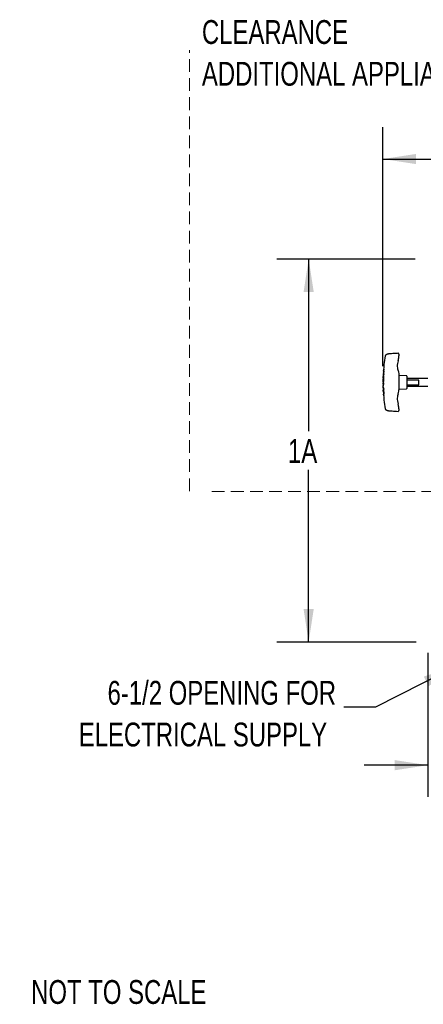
# Model space of a CAD drawing. Header units: inches. Extents: x 35 to 206, y 22 to 147.
# Tile 1 of 49: x 35 to 61, y 24 to 86. Entities that reach past the tile are written whole.
import ezdxf

# ---------------------------------------------------------------- set-up
doc = ezdxf.new("R2010")
doc.units = ezdxf.units.IN
doc.header["$LTSCALE"] = 16
doc.header["$MEASUREMENT"] = 0
doc.linetypes.add('HIDDEN', pattern=[0.075, 0.05, -0.025])
doc.layers.add('FORMAT', color=7, linetype='Continuous')
doc.styles.add('SLDTEXTSTYLE0', font='TXT', dxfattribs={"width": 0.75})
doc.dimstyles.new('SLDDIMSTYLE0', dxfattribs={"dimtxt": 1.5, "dimasz": 2.08, "dimexe": 0, "dimexo": 0.0625, "dimgap": 0.375, "dimtad": 0, "dimtih": 1, "dimtoh": 1, "dimdec": 0, "dimrnd": 1e-09, "dimzin": 12, "dimdsep": 46, "dimlunit": 5, "dimtxsty": 'SLDTEXTSTYLE0', "dimsah": 1, "dimcen": 0.09, "dimadec": 0, "dimazin": 3, "dimtfac": 1, "dimtdec": 0, "dimtmove": 0, "dimatfit": 0, "dimfxl": 0, "dimfrac": 2, "dimtolj": 1, "dimtzin": 12, "dimarcsym": 0})
doc.dimstyles.new('SLDDIMSTYLE1', dxfattribs={"dimtxt": 1.5, "dimasz": 2.08, "dimexe": 0, "dimexo": 0.0625, "dimgap": 0.375, "dimtad": 0, "dimtih": 1, "dimtoh": 1, "dimdec": 0, "dimrnd": 1e-09, "dimzin": 12, "dimdsep": 46, "dimlunit": 5, "dimtxsty": 'SLDTEXTSTYLE0', "dimsah": 1, "dimcen": 0.09, "dimadec": 0, "dimazin": 3, "dimtfac": 1, "dimtdec": 0, "dimtofl": 0, "dimtmove": 0, "dimatfit": 3, "dimfxl": 0, "dimfrac": 2, "dimtolj": 1, "dimtzin": 12, "dimarcsym": 0})
doc.dimstyles.new('SLDDIMSTYLE2', dxfattribs={"dimtxt": 0.18, "dimasz": 2.08, "dimexe": 0, "dimexo": 0.0625, "dimgap": 0, "dimtad": 0, "dimtih": 1, "dimtoh": 1, "dimdec": 0, "dimrnd": 1e-09, "dimzin": 0, "dimdsep": 46, "dimlunit": 5, "dimtxsty": 'Standard', "dimsah": 1, "dimcen": 0.09, "dimadec": 0, "dimazin": 0, "dimtfac": 2.08, "dimtdec": 0, "dimtofl": 0, "dimtmove": 0, "dimatfit": 3, "dimfxl": 0, "dimfrac": 2, "dimtolj": 1, "dimtzin": 0, "dimarcsym": 0})

# ---------------------------------------------------------------- blocks, each defined once
blk = doc.blocks.new('_D')
at = {"layer": 'FORMAT'}
for p, q in [((60.925, 45.905), (60.925, 36.831)), ((62.675, 43.511), (62.675, 36.831)), ((60.925, 38.831), (56.925, 38.831)), ((62.675, 38.831), (66.898, 38.831))]:
    blk.add_line(p, q, dxfattribs=at)
for points in [[(60.925, 38.831), (58.845, 39.151), (58.845, 38.511)], [(62.675, 38.831), (64.755, 38.511), (64.755, 39.151)]]:
    blk.add_solid(points, dxfattribs=at)
at = {"layer": 'FORMAT', "insert": (67.238, 39.552), "char_height": 1.5, "attachment_point": 1, "style": 'SLDTEXTSTYLE0'}
blk.add_mtext('13A', dxfattribs=at)
blk = doc.blocks.new('_D_2')
at = {"layer": 'FORMAT'}
for p, q in [((58.102, 63.958), (58.102, 79.013)), ((104.936, 60.427), (104.936, 79.013)), ((58.102, 77.013), (79.319, 77.013)), ((104.936, 77.013), (83.718, 77.013))]:
    blk.add_line(p, q, dxfattribs=at)
for points in [[(58.102, 77.013), (60.182, 76.693), (60.182, 77.333)], [(104.936, 77.013), (102.856, 77.333), (102.856, 76.693)]]:
    blk.add_solid(points, dxfattribs=at)
at = {"layer": 'FORMAT', "insert": (79.659, 77.734), "char_height": 1.5, "attachment_point": 1, "style": 'SLDTEXTSTYLE0'}
blk.add_mtext('15A', dxfattribs=at)
blk = doc.blocks.new('_D_5')
at = {"layer": 'FORMAT'}
for p, q in [((60.125, 70.713), (51.425, 70.713)), ((53.425, 70.713), (53.425, 59.862)), ((53.425, 46.586), (53.425, 57.437)), ((60.183, 46.586), (51.425, 46.586))]:
    blk.add_line(p, q, dxfattribs=at)
for points in [[(53.425, 70.713), (53.105, 68.633), (53.745, 68.633)], [(53.425, 46.586), (53.745, 48.666), (53.105, 48.666)]]:
    blk.add_solid(points, dxfattribs=at)
at = {"layer": 'FORMAT', "insert": (52.125, 59.371), "char_height": 1.5, "attachment_point": 1, "style": 'SLDTEXTSTYLE0'}
blk.add_mtext('1A', dxfattribs=at)
blk = doc.blocks.new('SW_NOTE_0_1')
at = {"layer": 'FORMAT', "color": 0, "char_height": 1.5, "attachment_point": 3, "style": 'SLDTEXTSTYLE0'}
for s, insert in [('6-1/2 OPENING FOR', (-0.482, 1.653)), ('ELECTRICAL SUPPLY', (-1.04, -0.976))]:
    blk.add_mtext(s, dxfattribs=dict(at, insert=insert))
blk = doc.blocks.new('SW_NOTE_0_2')
at = {"layer": 'FORMAT', "color": 0, "char_height": 1.5, "attachment_point": 1, "style": 'SLDTEXTSTYLE0'}
for s, insert in [('CLEARANCE', (0, 1.934)), ('ADDITIONAL APPLIANCES', (0, -0.696))]:
    blk.add_mtext(s, dxfattribs=dict(at, insert=insert))

msp = doc.modelspace()

# ---------------------------------------------------------------- linework, layer by layer
at = {"color": 7, "linetype": 'Continuous', "lineweight": 25}
for p, q in [((58.341, 64.707), (58.328, 64.7)), ((59.102, 64.683), (59.102, 64.625)), ((58.106, 63.227), (58.109, 63.31)), ((58.109, 63.31), (58.109, 63.31)), ((58.111, 63.364), (58.123, 63.364)), ((58.114, 63.363), (58.112, 63.31)), ((58.117, 63.494), (58.129, 63.494)), ((58.123, 63.426), (58.12, 63.362)), ((58.125, 63.591), (58.122, 63.555)), ((58.126, 63.426), (58.136, 63.426)), ((58.13, 63.557), (58.127, 63.494)), ((58.131, 63.665), (58.129, 63.649)), ((58.129, 63.494), (58.139, 63.494)), ((58.133, 63.342), (58.13, 63.227)), ((58.137, 63.649), (58.132, 63.586)), ((58.133, 63.726), (58.143, 63.726)), ((58.133, 63.725), (58.134, 63.716)), ((58.154, 63.342), (58.133, 63.342)), ((58.136, 63.725), (58.143, 63.725)), ((58.136, 63.702), (58.137, 63.69)), ((58.14, 63.46), (58.15, 63.46)), ((58.143, 63.342), (58.14, 63.227)), ((58.147, 63.784), (58.142, 63.726)), ((58.145, 63.726), (58.143, 63.726)), ((58.143, 63.725), (58.144, 63.716)), ((58.149, 63.165), (58.154, 63.342)), ((58.166, 63.591), (58.17, 63.648)), ((58.175, 63.728), (58.179, 63.783)), ((59.578, 63.356), (59.126, 63.379)), ((59.602, 63.331), (59.602, 62.566)), ((58.103, 62.99), (58.102, 62.959)), ((58.102, 62.897), (58.115, 62.897)), ((58.104, 62.767), (58.117, 62.767)), ((58.108, 63.165), (58.105, 63.052)), ((58.13, 63.227), (58.106, 63.227)), ((58.107, 62.767), (58.108, 62.725)), ((58.113, 63.052), (58.112, 62.989)), ((58.112, 62.96), (58.112, 62.897)), ((58.113, 62.829), (58.114, 62.766)), ((58.116, 63.227), (58.114, 63.163)), ((58.115, 62.897), (58.125, 62.897)), ((58.115, 62.829), (58.125, 62.829)), ((58.128, 63.154), (58.126, 63.052)), ((58.126, 63.052), (58.136, 63.052)), ((58.149, 63.154), (58.128, 63.154)), ((58.128, 62.863), (58.138, 62.863)), ((58.13, 63.227), (58.14, 63.227)), ((58.138, 63.154), (58.136, 63.052)), ((58.147, 62.99), (58.149, 63.154)), ((59.612, 63.186), (59.602, 63.176)), ((59.612, 63.074), (59.602, 63.058)), ((59.602, 62.801), (59.612, 62.784)), ((59.602, 62.721), (59.612, 62.711)), ((60.925, 63.186), (59.612, 63.186)), ((59.612, 63.186), (59.612, 63.074)), ((60.352, 63.074), (59.612, 63.074)), ((59.612, 62.784), (59.612, 62.711)), ((59.612, 62.784), (60.352, 62.784)), ((59.612, 62.711), (60.925, 62.711)), ((60.352, 62.784), (60.352, 63.074)), ((58.109, 62.602), (58.108, 62.631)), ((58.108, 62.627), (58.108, 62.602)), ((58.113, 62.54), (58.115, 62.494)), ((58.117, 62.438), (58.118, 62.446)), ((58.118, 62.602), (58.12, 62.538)), ((58.118, 62.446), (58.12, 62.394)), ((58.118, 62.446), (58.128, 62.446)), ((58.12, 62.394), (58.119, 62.402)), ((58.12, 62.394), (58.13, 62.394)), ((58.121, 62.346), (58.125, 62.305)), ((58.122, 62.494), (58.125, 62.446)), ((58.127, 62.455), (58.158, 62.466)), ((58.131, 62.385), (58.127, 62.455)), ((58.127, 62.394), (58.13, 62.346)), ((58.127, 62.248), (58.137, 62.248)), ((58.127, 62.247), (58.13, 62.238)), ((58.127, 62.247), (58.137, 62.247)), ((58.128, 62.446), (58.13, 62.394)), ((58.162, 62.374), (58.131, 62.385)), ((58.133, 62.305), (58.137, 62.248)), ((58.133, 62.226), (58.137, 62.212)), ((58.135, 62.187), (58.136, 62.17)), ((58.139, 62.248), (58.137, 62.248)), ((58.137, 62.247), (58.14, 62.238)), ((58.142, 62.17), (58.147, 62.112)), ((58.155, 62.54), (58.153, 62.602)), ((58.158, 62.466), (58.155, 62.528)), ((58.166, 62.312), (58.162, 62.374)), ((58.169, 62.25), (58.166, 62.305)), ((58.179, 62.113), (58.175, 62.17)), ((59.126, 62.517), (59.578, 62.541)), ((59.102, 61.271), (59.102, 61.214)), ((59.102, 61.17), (59.102, 61.17))]:
    msp.add_line(p, q, dxfattribs=at)
at = {"color": 7, "linetype": 'Continuous', "lineweight": 25, "flags": 128}
for points in [[(58.129, 63.648), (58.129, 63.649), (58.129, 63.649)], [(58.133, 63.726), (58.133, 63.726), (58.133, 63.725)], [(58.143, 63.726), (58.143, 63.726), (58.143, 63.725)], [(58.127, 62.248), (58.127, 62.247), (58.127, 62.247)], [(58.135, 62.17), (58.135, 62.171), (58.135, 62.171)], [(58.137, 62.248), (58.137, 62.247), (58.137, 62.247)]]:
    msp.add_lwpolyline(points, dxfattribs=at)
at = {"color": 7, "linetype": 'Continuous', "lineweight": 25}
for centre, radius, start, end in [((59.052, 64.727), 0.05, 359.99597, 93.97637), ((59.127, 63.404), 0.025, 180, 267), ((59.577, 63.331), 0.025, 0, 87), ((59.127, 62.492), 0.025, 93, 180), ((59.577, 62.566), 0.025, 273, 0), ((59.052, 61.17), 0.05, 266.17692, 0.00004)]:
    msp.add_arc(centre, radius, start, end, dxfattribs=at)
for points, knots in [([(58.242, 64.611), (58.213, 64.431), (58.169, 64.157), (58.148, 63.879), (58.141, 63.783)], [0, 0, 0, 0, 0.652176, 1, 1, 1, 1]), ([(58.308, 64.69), (58.306, 64.688), (58.296, 64.683), (58.294, 64.683), (58.293, 64.682), (58.292, 64.681), (58.291, 64.681), (58.29, 64.68), (58.286, 64.678), (58.278, 64.672), (58.264, 64.66), (58.25, 64.64), (58.242, 64.621), (58.241, 64.611), (58.241, 64.611)], [0, 0, 0, 0, 0.159677, 0.523622, 0.550236, 0.566532, 0.573004, 0.580079, 0.597358, 0.634991, 0.719408, 0.856968, 0.991826, 1, 1, 1, 1]), ([(58.341, 64.707), (58.333, 64.702), (58.314, 64.693), (58.301, 64.686), (58.295, 64.683), (58.294, 64.683), (58.294, 64.682)], [0, 0, 0, 0, 0.3095631, 0.6863559, 0.8685033, 1, 1, 1, 1]), ([(58.466, 64.735), (58.454, 64.734), (58.426, 64.732), (58.387, 64.723), (58.359, 64.716), (58.343, 64.707), (58.34, 64.705)], [0, 0, 0, 0, 0.24535, 0.559089, 0.899819, 1, 1, 1, 1]), ([(59.049, 64.776), (58.963, 64.771), (58.772, 64.758), (58.577, 64.743), (58.469, 64.735), (58.465, 64.735)], [0, 0, 0, 0, 0.439514, 0.980615, 1, 1, 1, 1]), ([(59.052, 64.312), (59.063, 64.352), (59.087, 64.433), (59.1, 64.539), (59.101, 64.603), (59.102, 64.625)], [0, 0, 0, 0, 0.394348, 0.795194, 1, 1, 1, 1]), ([(59.102, 64.726), (59.102, 64.726), (59.102, 64.727), (59.102, 64.722), (59.102, 64.713), (59.102, 64.699), (59.102, 64.688), (59.102, 64.683)], [0, 0, 0, 0, 0.069327, 0.302058, 0.534466, 0.767243, 1, 1, 1, 1]), ([(59.052, 64.312), (59.035, 64.252), (59.002, 64.129), (58.998, 63.956), (59.017, 63.798), (59.045, 63.709), (59.059, 63.664)], [0, 0, 0, 0, 0.282154, 0.574646, 0.785231, 1, 1, 1, 1]), ([(58.126, 63.426), (58.117, 63.426), (58.109, 63.426), (58.113, 63.426), (58.113, 63.426)], [0, 0, 0, 0, 0.998316, 1, 1, 1, 1]), ([(58.117, 63.494), (58.116, 63.482), (58.115, 63.459), (58.114, 63.436), (58.113, 63.424)], [0, 0, 0, 0, 0.500011, 1, 1, 1, 1]), ([(58.133, 63.556), (58.125, 63.556), (58.116, 63.556), (58.12, 63.556), (58.12, 63.556)], [0, 0, 0, 0, 0.997042, 1, 1, 1, 1]), ([(58.123, 63.591), (58.125, 63.591), (58.13, 63.591), (58.154, 63.591), (58.166, 63.591)], [0, 0, 0, 0, 0.496267, 1, 1, 1, 1]), ([(58.123, 63.364), (58.127, 63.364), (58.132, 63.366), (58.141, 63.377), (58.148, 63.388), (58.153, 63.403), (58.159, 63.427), (58.16, 63.446), (58.161, 63.46)], [0, 0, 0, 0, 0.248837, 0.37458, 0.500171, 0.625112, 0.749879, 1, 1, 1, 1]), ([(58.14, 63.46), (58.14, 63.454), (58.139, 63.446), (58.137, 63.436), (58.134, 63.43), (58.13, 63.426), (58.127, 63.426), (58.126, 63.426)], [0, 0, 0, 0, 0.249246, 0.374701, 0.499969, 0.749524, 1, 1, 1, 1]), ([(58.129, 63.494), (58.13, 63.493), (58.133, 63.493), (58.137, 63.49), (58.139, 63.483), (58.14, 63.473), (58.14, 63.465), (58.14, 63.46)], [0, 0, 0, 0, 0.25031, 0.4998042, 0.6249795, 0.7501413, 1, 1, 1, 1]), ([(58.17, 63.648), (58.154, 63.648), (58.129, 63.648), (58.131, 63.648), (58.131, 63.648)], [0, 0, 0, 0, 0.62042, 1, 1, 1, 1]), ([(58.131, 63.659), (58.131, 63.669), (58.131, 63.693), (58.158, 63.715), (58.175, 63.728)], [0, 0, 0, 0, 0.406069, 1, 1, 1, 1]), ([(58.161, 63.46), (58.162, 63.473), (58.162, 63.492), (58.158, 63.516), (58.154, 63.531), (58.149, 63.542), (58.142, 63.553), (58.136, 63.555), (58.133, 63.556)], [0, 0, 0, 0, 0.248769, 0.374571, 0.499684, 0.624777, 0.750309, 1, 1, 1, 1]), ([(58.15, 63.46), (58.15, 63.454), (58.149, 63.446), (58.147, 63.436), (58.144, 63.43), (58.14, 63.426), (58.137, 63.426), (58.136, 63.426)], [0, 0, 0, 0, 0.2492456, 0.374701, 0.4999693, 0.749524, 1, 1, 1, 1]), ([(58.179, 63.783), (58.167, 63.783), (58.143, 63.783), (58.139, 63.783), (58.137, 63.783)], [0, 0, 0, 0, 0.503556, 1, 1, 1, 1]), ([(58.139, 63.494), (58.14, 63.493), (58.143, 63.493), (58.147, 63.49), (58.149, 63.483), (58.15, 63.473), (58.15, 63.465), (58.15, 63.46)], [0, 0, 0, 0, 0.25031, 0.499804, 0.62498, 0.750141, 1, 1, 1, 1]), ([(59.059, 63.664), (59.068, 63.636), (59.094, 63.555), (59.099, 63.469), (59.102, 63.413)], [0, 0, 0, 0, 0.340599, 1, 1, 1, 1]), ([(58.115, 62.959), (58.106, 62.959), (58.098, 62.959), (58.102, 62.959), (58.102, 62.959)], [0, 0, 0, 0, 0.998021, 1, 1, 1, 1]), ([(58.115, 62.829), (58.107, 62.829), (58.098, 62.829), (58.103, 62.829), (58.103, 62.829)], [0, 0, 0, 0, 0.998264, 1, 1, 1, 1]), ([(58.102, 62.99), (58.104, 62.99), (58.109, 62.99), (58.135, 62.99), (58.147, 62.99)], [0, 0, 0, 0, 0.496127, 1, 1, 1, 1]), ([(58.102, 62.898), (58.102, 62.886), (58.102, 62.863), (58.103, 62.84), (58.103, 62.829)], [0, 0, 0, 0, 0.499998, 1, 1, 1, 1]), ([(58.104, 63.165), (58.107, 63.165), (58.112, 63.165), (58.137, 63.165), (58.149, 63.165)], [0, 0, 0, 0, 0.495289, 1, 1, 1, 1]), ([(58.126, 63.052), (58.118, 63.052), (58.104, 63.052), (58.105, 63.052), (58.105, 63.052)], [0, 0, 0, 0, 0.603002, 1, 1, 1, 1]), ([(58.108, 62.631), (58.108, 62.646), (58.107, 62.669), (58.106, 62.699), (58.105, 62.719), (58.104, 62.733), (58.105, 62.741), (58.107, 62.742), (58.108, 62.743)], [0, 0, 0, 0, 0.297059, 0.447385, 0.597595, 0.74678, 0.896855, 1, 1, 1, 1]), ([(58.107, 62.669), (58.107, 62.667), (58.107, 62.662), (58.107, 62.647), (58.107, 62.635), (58.108, 62.627)], [0, 0, 0, 0, 0.170704, 0.44851, 1, 1, 1, 1]), ([(58.15, 62.863), (58.149, 62.876), (58.148, 62.896), (58.144, 62.92), (58.138, 62.935), (58.132, 62.946), (58.124, 62.957), (58.119, 62.958), (58.115, 62.959)], [0, 0, 0, 0, 0.248789, 0.374553, 0.499656, 0.624777, 0.750209, 1, 1, 1, 1]), ([(58.115, 62.897), (58.116, 62.897), (58.119, 62.897), (58.123, 62.893), (58.126, 62.886), (58.128, 62.877), (58.128, 62.869), (58.128, 62.863)], [0, 0, 0, 0, 0.250285, 0.4997816, 0.6250138, 0.7502463, 1, 1, 1, 1]), ([(58.128, 62.863), (58.128, 62.858), (58.128, 62.85), (58.126, 62.84), (58.123, 62.833), (58.119, 62.83), (58.117, 62.829), (58.115, 62.829)], [0, 0, 0, 0, 0.249376, 0.374869, 0.500151, 0.749629, 1, 1, 1, 1]), ([(58.117, 62.767), (58.12, 62.768), (58.126, 62.769), (58.134, 62.78), (58.14, 62.792), (58.144, 62.807), (58.149, 62.83), (58.149, 62.85), (58.15, 62.863)], [0, 0, 0, 0, 0.248792, 0.374535, 0.500089, 0.624977, 0.749771, 1, 1, 1, 1]), ([(58.125, 62.897), (58.126, 62.897), (58.129, 62.897), (58.133, 62.893), (58.136, 62.886), (58.138, 62.877), (58.138, 62.869), (58.138, 62.863)], [0, 0, 0, 0, 0.250285, 0.499782, 0.625014, 0.750246, 1, 1, 1, 1]), ([(58.138, 62.863), (58.138, 62.858), (58.138, 62.85), (58.136, 62.84), (58.133, 62.833), (58.129, 62.83), (58.127, 62.829), (58.125, 62.829)], [0, 0, 0, 0, 0.249376, 0.3748688, 0.5001514, 0.7496287, 1, 1, 1, 1]), ([(58.11, 62.54), (58.113, 62.54), (58.117, 62.54), (58.142, 62.54), (58.155, 62.54)], [0, 0, 0, 0, 0.495606, 1, 1, 1, 1]), ([(58.155, 62.528), (58.143, 62.522), (58.12, 62.511), (58.107, 62.495), (58.118, 62.484), (58.123, 62.479)], [0, 0, 0, 0, 0.354462, 0.705761, 1, 1, 1, 1]), ([(58.115, 62.438), (58.115, 62.432), (58.116, 62.42), (58.117, 62.408), (58.117, 62.401)], [0, 0, 0, 0, 0.491537, 1, 1, 1, 1]), ([(58.129, 62.361), (58.125, 62.356), (58.115, 62.345), (58.13, 62.328), (58.154, 62.317), (58.166, 62.312)], [0, 0, 0, 0, 0.29969, 0.648155, 1, 1, 1, 1]), ([(58.165, 62.528), (58.153, 62.522), (58.128, 62.511), (58.124, 62.5), (58.122, 62.494)], [0, 0, 0, 0, 0.502589, 1, 1, 1, 1]), ([(58.166, 62.305), (58.153, 62.305), (58.129, 62.305), (58.125, 62.305), (58.123, 62.305)], [0, 0, 0, 0, 0.523036, 1, 1, 1, 1]), ([(58.135, 62.171), (58.133, 62.185), (58.128, 62.212), (58.155, 62.237), (58.169, 62.25)], [0, 0, 0, 0, 0.497795, 1, 1, 1, 1]), ([(58.175, 62.17), (58.16, 62.17), (58.135, 62.17), (58.136, 62.17), (58.137, 62.17)], [0, 0, 0, 0, 0.6205159, 1, 1, 1, 1]), ([(58.137, 62.113), (58.139, 62.113), (58.144, 62.113), (58.167, 62.113), (58.179, 62.113)], [0, 0, 0, 0, 0.495996, 1, 1, 1, 1]), ([(58.141, 62.113), (58.148, 62.017), (58.169, 61.739), (58.213, 61.464), (58.242, 61.285)], [0, 0, 0, 0, 0.3471855, 1, 1, 1, 1]), ([(59.059, 62.233), (59.045, 62.188), (59.017, 62.099), (58.998, 61.944), (59.002, 61.769), (59.035, 61.647), (59.052, 61.585)], [0, 0, 0, 0, 0.21058, 0.425354, 0.707514, 1, 1, 1, 1]), ([(59.059, 62.233), (59.074, 62.286), (59.098, 62.369), (59.101, 62.454), (59.102, 62.484)], [0, 0, 0, 0, 0.653163, 1, 1, 1, 1]), ([(59.102, 61.271), (59.101, 61.31), (59.098, 61.387), (59.079, 61.492), (59.06, 61.557), (59.052, 61.585)], [0, 0, 0, 0, 0.362708, 0.730422, 1, 1, 1, 1]), ([(58.242, 61.284), (58.243, 61.276), (58.247, 61.263), (58.257, 61.245), (58.268, 61.233), (58.278, 61.224), (58.285, 61.219), (58.29, 61.216), (58.291, 61.216), (58.292, 61.215), (58.292, 61.215), (58.293, 61.215), (58.293, 61.214), (58.295, 61.214), (58.302, 61.21), (58.318, 61.201), (58.335, 61.193), (58.341, 61.19)], [0, 0, 0, 0, 0.072892, 0.137165, 0.190548, 0.232263, 0.261334, 0.275607, 0.279797, 0.282743, 0.28623, 0.292244, 0.306968, 0.370952, 0.603288, 0.855292, 1, 1, 1, 1]), ([(58.34, 61.191), (58.343, 61.189), (58.355, 61.183), (58.379, 61.175), (58.415, 61.167), (58.446, 61.162), (58.463, 61.162), (58.466, 61.162)], [0, 0, 0, 0, 0.0785934, 0.3445566, 0.6550921, 0.9520043, 1, 1, 1, 1]), ([(58.466, 61.161), (58.489, 61.16), (58.613, 61.15), (58.807, 61.136), (58.979, 61.125), (59.049, 61.12)], [0, 0, 0, 0, 0.1214676, 0.6419534, 1, 1, 1, 1]), ([(59.102, 61.214), (59.102, 61.212), (59.102, 61.205), (59.102, 61.193), (59.102, 61.18), (59.102, 61.172), (59.102, 61.169), (59.102, 61.17), (59.102, 61.17)], [0, 0, 0, 0, 0.062396, 0.294871, 0.527943, 0.76224, 0.99751, 1, 1, 1, 1])]:
    msp.add_open_spline(points, degree=3, knots=knots, dxfattribs=at)
for points in [[(59.102, 63.413), (59.102, 63.258), (59.102, 62.948), (59.102, 62.638), (59.102, 62.484)], [(58.153, 62.602), (58.142, 62.602), (58.121, 62.602), (58.113, 62.602), (58.109, 62.602)]]:
    msp.add_open_spline(points, degree=3, dxfattribs=at)
at = {"layer": 'FORMAT', "linetype": 'HIDDEN', "lineweight": 18}
for p, q in [((45.925, 56.1), (45.925, 83.878)), ((47.335, 56.061), (205.707, 56.061))]:
    msp.add_line(p, q, dxfattribs=at)
at = {"layer": 'FORMAT', "lineweight": 18}
msp.add_line((58.102, 63.158), (58.102, 62.948), dxfattribs=at)

# ---------------------------------------------------------------- block references
at = {"layer": 'FORMAT'}
for name, p in [('SW_NOTE_0_2', (46.708, 83.83)), ('SW_NOTE_0_1', (55.63, 42.487))]:
    msp.add_blockref(name, p, dxfattribs=at)

# ---------------------------------------------------------------- texts
at = {"layer": 'FORMAT', "insert": (35.961, 25.295), "char_height": 1.5, "attachment_point": 1, "style": 'SLDTEXTSTYLE0'}
msp.add_mtext('NOT TO SCALE', dxfattribs=at)

# ---------------------------------------------------------------- dimensions: what is measured, and where the dimension line sits
at = {"layer": 'FORMAT'}
for base, p1, p2, text, dimstyle, picture, middle in [((104.936, 77.013), (58.102, 63.158), (104.936, 59.627), '15A', 'SLDDIMSTYLE1', '_D_2', (81.519, 77.013)), ((62.675, 38.831), (60.925, 46.705), (62.675, 44.311), '13A', 'SLDDIMSTYLE0', '_D', (69.098, 38.831))]:
    dim = msp.add_linear_dim(base=base, p1=p1, p2=p2, text=text, dimstyle=dimstyle, dxfattribs=at)
    dim.commit()
    dim.dimension.update_dxf_attribs({"geometry": picture, "text_midpoint": middle, "dimtype": 160})
dim = msp.add_linear_dim(base=(53.425, 46.586), p1=(60.925, 70.713), p2=(60.983, 46.586), angle=90, text='1A', dimstyle='SLDDIMSTYLE1', dxfattribs=at)
dim.commit()
dim.dimension.update_dxf_attribs({"geometry": '_D_5', "text_midpoint": (53.425, 58.65), "dimtype": 160})

# ---------------------------------------------------------------- leaders
msp.add_leader([(62.675, 45.053), (57.63, 42.487), (55.63, 42.487)], dimstyle='SLDDIMSTYLE2', dxfattribs=at)

doc.saveas('drawing.dxf')
